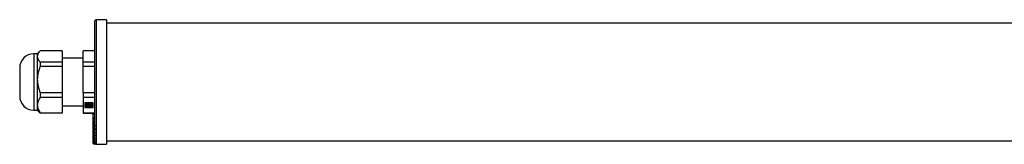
# Model space of a CAD drawing. Header units: millimetres. Extents: x 152 to 990, y 404 to 462.
# Tile 1 of 3: x 152 to 571, y 406 to 459. Entities that reach past the tile are written whole.
import ezdxf

# ---------------------------------------------------------------- set-up
doc = ezdxf.new("R2010")
doc.units = ezdxf.units.MM

msp = doc.modelspace()

# ---------------------------------------------------------------- linework, layer by layer
at = {"color": 7, "linetype": 'Continuous', "lineweight": 25}
for p, q in [((183.74, 414.67), (183.74, 458.84)), ((188.74, 459.34), (184.24, 459.34)), ((188.74, 459.34), (188.74, 455.79)), ((810.74, 457.84), (188.74, 457.84)), ((188.74, 455.79), (188.74, 406.34)), ((159.24, 444.84), (157.74, 444.84)), ((160.49, 446.09), (159.24, 444.84)), ((159.24, 444.84), (159.24, 443.7)), ((169.74, 446.09), (160.49, 446.09)), ((169.74, 446.09), (169.74, 441.32)), ((183.74, 446.09), (178.74, 446.09)), ((178.74, 441.32), (178.74, 446.09)), ((159.24, 443.7), (159.24, 433.86)), ((160.49, 441.32), (160.49, 439.46)), ((169.74, 441.32), (160.49, 441.32)), ((178.74, 443.04), (169.74, 443.04)), ((169.74, 441.32), (169.74, 439.46)), ((183.74, 441.32), (178.74, 441.32)), ((178.74, 439.46), (178.74, 441.32)), ((151.74, 438.84), (151.74, 426.84)), ((169.74, 439.46), (160.49, 439.46)), ((169.74, 439.46), (169.74, 428.26)), ((183.74, 439.46), (178.74, 439.46)), ((178.74, 428.26), (178.74, 439.46)), ((159.24, 433.86), (159.24, 423)), ((169.74, 428.26), (160.49, 428.26)), ((160.49, 428.26), (160.49, 426.21)), ((169.74, 428.26), (169.74, 426.21)), ((183.74, 428.26), (178.74, 428.26)), ((178.74, 428.26), (178.74, 426.21)), ((169.74, 426.21), (160.49, 426.21)), ((169.74, 426.21), (169.74, 419.78)), ((183.74, 426.21), (178.74, 426.21)), ((178.74, 426.21), (178.74, 419.78)), ((183.07, 424.04), (179.4, 424.04)), ((179.4, 424.04), (179.4, 421.95)), ((180.13, 423.75), (180.2, 423.69)), ((180.13, 423.71), (180.13, 423.75)), ((180.2, 423.65), (180.13, 423.71)), ((180.2, 423.65), (180.2, 423.69)), ((180.4, 423.82), (180.4, 423.86)), ((180.4, 423.82), (180.47, 423.76)), ((182, 423.76), (182.07, 423.82)), ((182.07, 423.82), (182.07, 423.86)), ((182.34, 423.75), (182.27, 423.69)), ((182.27, 423.65), (182.34, 423.71)), ((182.27, 423.65), (182.27, 423.69)), ((182.34, 423.75), (182.34, 423.71)), ((183.07, 421.95), (183.07, 424.04)), ((157.74, 420.84), (159.24, 420.84)), ((159.24, 423), (159.24, 420.84)), ((159.24, 420.84), (160.49, 419.59)), ((160.49, 419.78), (169.74, 419.78)), ((160.49, 419.78), (160.49, 419.59)), ((169.74, 419.59), (160.49, 419.59)), ((169.74, 422.64), (178.74, 422.64)), ((169.74, 419.78), (169.74, 419.59)), ((178.74, 419.78), (183.74, 419.78)), ((178.74, 419.78), (178.74, 419.59)), ((178.74, 419.59), (183.74, 419.59)), ((179.4, 421.99), (183.07, 421.99)), ((179.4, 421.95), (183.07, 421.95)), ((179.57, 423.03), (179.57, 423)), ((179.61, 422.79), (179.73, 422.82)), ((179.71, 422.65), (179.83, 422.67)), ((179.71, 422.61), (179.71, 422.65)), ((179.83, 422.63), (179.71, 422.61)), ((179.73, 422.82), (179.73, 422.82)), ((179.83, 422.63), (179.83, 422.67)), ((181.07, 422.12), (181.07, 422.16)), ((181.07, 422.05), (181.07, 422.12)), ((181.4, 422.12), (181.4, 422.16)), ((181.4, 422.12), (181.4, 422.05)), ((182.64, 422.67), (182.76, 422.65)), ((182.64, 422.63), (182.64, 422.67)), ((182.76, 422.61), (182.64, 422.63)), ((182.74, 422.82), (182.86, 422.79)), ((182.74, 422.82), (182.74, 422.82)), ((182.76, 422.61), (182.76, 422.65)), ((182.9, 423), (182.9, 423.03)), ((183.74, 419.18), (183.04, 419.18)), ((183.04, 419.11), (183.04, 419.18)), ((183.74, 419.11), (183.04, 419.11)), ((183.04, 419.05), (183.04, 419.11)), ((183.74, 419.05), (183.04, 419.05)), ((183.04, 417.54), (183.04, 419.05)), ((183.74, 417.54), (183.04, 417.54)), ((183.04, 417.48), (183.04, 417.54)), ((183.74, 417.48), (183.04, 417.48)), ((183.04, 417.37), (183.04, 417.48)), ((183.74, 417.37), (183.04, 417.37)), ((183.74, 417.37), (183.04, 417.37)), ((183.04, 417.37), (183.04, 417.37)), ((183.04, 417), (183.04, 417.37)), ((183.74, 417), (183.04, 417)), ((183.04, 416.96), (183.04, 417)), ((183.74, 416.96), (183.04, 416.96)), ((183.04, 416.14), (183.04, 416.96)), ((183.74, 416.14), (183.04, 416.14)), ((183.74, 416.14), (183.04, 416.14)), ((183.04, 416.14), (183.04, 416.14)), ((183.04, 416.06), (183.04, 416.14)), ((183.74, 416.06), (183.04, 416.06)), ((183.04, 415.56), (183.04, 416.06)), ((183.04, 415.56), (183.74, 415.56)), ((183.04, 414.45), (183.04, 415.56)), ((183.04, 414.31), (183.04, 414.45)), ((183.04, 412.96), (183.04, 414.31)), ((183.04, 412.73), (183.04, 412.96)), ((183.04, 411.52), (183.04, 412.73)), ((183.04, 411.4), (183.04, 411.52)), ((183.04, 410.32), (183.04, 411.4)), ((183.24, 414.6), (183.24, 414.31)), ((183.24, 414.6), (183.75, 414.6)), ((183.24, 414.31), (183.84, 414.31)), ((183.24, 414.31), (183.24, 414.17)), ((183.24, 414.17), (183.84, 414.17)), ((183.24, 414.11), (183.8, 414.11)), ((183.24, 413.09), (183.24, 412.8)), ((183.24, 413.09), (183.75, 413.09)), ((183.24, 412.8), (183.84, 412.8)), ((183.24, 412.8), (183.24, 412.58)), ((183.24, 412.58), (183.84, 412.58)), ((183.24, 412.53), (183.8, 412.53)), ((183.24, 411.63), (183.24, 411.35)), ((183.24, 411.63), (183.75, 411.63)), ((183.24, 411.35), (183.84, 411.35)), ((183.24, 411.35), (183.24, 411.24)), ((183.24, 411.24), (183.84, 411.24)), ((183.24, 411.2), (183.81, 411.2)), ((183.74, 413.16), (183.74, 414.11)), ((183.74, 411.71), (183.74, 412.53)), ((183.74, 410.51), (183.74, 411.2)), ((183.04, 410.15), (183.04, 410.32)), ((183.04, 409.23), (183.04, 410.15)), ((183.04, 409.14), (183.04, 409.23)), ((183.04, 408.37), (183.04, 409.14)), ((183.04, 408.25), (183.04, 408.37)), ((183.04, 407.65), (183.04, 408.25)), ((183.04, 407.6), (183.04, 407.65)), ((183.04, 407.17), (183.04, 407.6)), ((183.04, 407.1), (183.04, 407.17)), ((183.04, 406.85), (183.04, 407.1)), ((183.04, 406.83), (183.04, 406.85)), ((183.04, 406.74), (183.04, 406.83)), ((183.24, 410.42), (183.24, 410.15)), ((183.24, 410.42), (183.75, 410.42)), ((183.24, 410.15), (183.84, 410.15)), ((183.24, 410.15), (183.24, 409.97)), ((183.24, 409.97), (183.84, 409.97)), ((183.24, 409.95), (183.82, 409.95)), ((183.24, 409.31), (183.24, 409.04)), ((183.24, 409.31), (183.75, 409.31)), ((183.24, 409.04), (183.84, 409.04)), ((183.24, 409.04), (183.24, 408.96)), ((183.24, 408.96), (183.84, 408.96)), ((183.24, 408.94), (183.82, 408.94)), ((183.24, 408.44), (183.24, 408.18)), ((183.24, 408.44), (183.75, 408.44)), ((183.24, 408.18), (183.84, 408.18)), ((183.24, 408.18), (183.24, 408.06)), ((183.24, 408.06), (183.84, 408.06)), ((183.24, 408.05), (183.83, 408.05)), ((183.24, 407.71), (183.24, 407.46)), ((183.24, 407.71), (183.75, 407.71)), ((183.24, 407.46), (183.84, 407.46)), ((183.24, 407.46), (183.24, 407.41)), ((183.24, 407.41), (183.84, 407.41)), ((183.24, 407.4), (183.83, 407.4)), ((183.24, 407.2), (183.75, 407.2)), ((183.24, 407.2), (183.24, 406.97)), ((183.24, 406.97), (183.84, 406.97)), ((183.24, 406.97), (183.24, 406.91)), ((183.24, 406.91), (183.84, 406.91)), ((183.24, 406.9), (183.83, 406.9)), ((183.24, 406.86), (183.75, 406.86)), ((183.24, 406.86), (183.24, 406.65)), ((183.24, 406.65), (183.84, 406.65)), ((183.24, 406.65), (183.24, 406.63)), ((183.24, 406.63), (183.83, 406.63)), ((183.24, 406.63), (183.84, 406.63)), ((183.24, 406.54), (183.84, 406.54)), ((183.74, 409.4), (183.74, 409.95)), ((183.74, 408.54), (183.74, 408.94)), ((183.74, 407.8), (183.74, 408.05)), ((183.74, 407.3), (183.74, 407.4)), ((183.75, 406.86), (183.74, 406.9)), ((183.83, 406.91), (183.84, 406.91)), ((183.83, 406.63), (183.84, 406.63)), ((188.74, 407.84), (810.74, 407.84)), ((184.24, 406.34), (188.74, 406.34))]:
    msp.add_line(p, q, dxfattribs=at)
at = {"color": 8, "linetype": 'Continuous', "lineweight": 25}
for p, q in [((184.24, 459.34), (184.24, 455.79)), ((184.24, 455.79), (184.24, 406.34)), ((157.74, 444.84), (157.74, 420.84)), ((183.24, 416.14), (183.24, 416.06)), ((183.24, 415.56), (183.24, 414.6)), ((183.24, 414.17), (183.24, 414.11)), ((183.24, 414.11), (183.24, 413.09)), ((183.24, 412.58), (183.24, 412.53)), ((183.24, 412.53), (183.24, 411.63)), ((183.24, 411.24), (183.24, 411.2)), ((183.24, 411.2), (183.24, 410.42)), ((183.04, 406.74), (183.06, 406.74)), ((183.24, 409.97), (183.24, 409.95)), ((183.24, 409.95), (183.24, 409.31)), ((183.24, 408.96), (183.24, 408.94)), ((183.24, 408.94), (183.24, 408.44)), ((183.24, 408.06), (183.24, 408.05)), ((183.24, 408.05), (183.24, 407.71)), ((183.24, 407.41), (183.24, 407.4)), ((183.24, 407.4), (183.24, 407.2)), ((183.24, 406.91), (183.24, 406.9)), ((183.24, 406.9), (183.24, 406.86)), ((183.24, 406.63), (183.24, 406.63)), ((183.24, 406.63), (183.24, 406.54))]:
    msp.add_line(p, q, dxfattribs=at)
at = {"color": 7, "linetype": 'Continuous', "lineweight": 25, "flags": 128}
for points in [[(180.09, 423.48), (180.1, 423.44), (180.18, 423.32), (180.34, 423.23), (180.55, 423.18), (180.77, 423.19), (180.97, 423.24), (181.12, 423.33), (181.2, 423.46), (181.2, 423.48)], [(180.47, 423.76), (180.69, 423.77), (180.91, 423.74), (181.08, 423.66), (181.18, 423.54), (181.2, 423.42), (181.12, 423.3), (180.97, 423.2), (180.77, 423.15), (180.55, 423.15), (180.34, 423.19), (180.18, 423.28), (180.1, 423.4), (180.11, 423.53), (180.2, 423.65)], [(182, 423.76), (181.78, 423.77), (181.56, 423.74), (181.39, 423.66), (181.29, 423.54), (181.27, 423.42), (181.35, 423.3), (181.5, 423.2), (181.7, 423.15), (181.92, 423.15), (182.13, 423.19), (182.29, 423.28), (182.37, 423.4), (182.36, 423.53), (182.27, 423.65)], [(182.38, 423.48), (182.37, 423.44), (182.29, 423.32), (182.13, 423.23), (181.92, 423.18), (181.7, 423.19), (181.5, 423.24), (181.35, 423.33), (181.27, 423.46), (181.27, 423.48)], [(179.73, 422.82), (179.77, 422.94), (179.9, 423.05), (180.09, 423.12), (180.31, 423.14), (180.52, 423.1), (180.7, 423.03), (180.81, 422.92), (180.84, 422.79), (180.77, 422.67), (180.63, 422.57), (180.43, 422.51), (180.21, 422.5), (180, 422.55), (179.83, 422.63)], [(179.83, 422.67), (180, 422.59), (180.21, 422.54), (180.43, 422.55), (180.63, 422.61), (180.77, 422.71), (180.84, 422.83), (180.84, 422.84)], [(181.07, 422.12), (180.87, 422.18), (180.74, 422.28), (180.68, 422.41), (180.71, 422.53), (180.83, 422.64), (181.02, 422.72), (181.24, 422.74), (181.45, 422.72), (181.64, 422.64), (181.76, 422.53), (181.79, 422.41), (181.73, 422.28), (181.6, 422.18), (181.4, 422.12)], [(182.64, 422.63), (182.47, 422.55), (182.26, 422.5), (182.04, 422.51), (181.84, 422.57), (181.7, 422.67), (181.63, 422.79), (181.66, 422.92), (181.77, 423.03), (181.95, 423.1), (182.16, 423.14), (182.38, 423.12), (182.57, 423.05), (182.7, 422.94), (182.74, 422.82)], [(181.63, 422.84), (181.63, 422.83), (181.7, 422.71), (181.84, 422.61), (182.04, 422.55), (182.26, 422.54), (182.47, 422.59), (182.64, 422.67)], [(183.24, 413.09), (183.2, 413.08), (183.16, 413.08), (183.12, 413.06), (183.09, 413.05), (183.07, 413.03), (183.05, 413.01), (183.04, 412.98), (183.04, 412.96)], [(183.04, 411.52), (183.04, 411.54), (183.05, 411.56), (183.07, 411.58), (183.09, 411.6), (183.12, 411.61), (183.16, 411.62), (183.2, 411.63), (183.24, 411.63)], [(183.24, 410.42), (183.2, 410.42), (183.16, 410.41), (183.12, 410.41), (183.09, 410.39), (183.07, 410.38), (183.05, 410.36), (183.04, 410.34), (183.04, 410.32)], [(183.24, 409.31), (183.2, 409.31), (183.16, 409.3), (183.12, 409.3), (183.09, 409.29), (183.07, 409.27), (183.05, 409.26), (183.04, 409.24), (183.04, 409.23)], [(183.24, 408.44), (183.2, 408.44), (183.16, 408.44), (183.12, 408.43), (183.09, 408.42), (183.07, 408.41), (183.05, 408.4), (183.04, 408.39), (183.04, 408.37)]]:
    msp.add_lwpolyline(points, dxfattribs=at)
at = {"color": 7, "linetype": 'Continuous', "lineweight": 25}
for centre, radius, start, end in [((184.24, 458.84), 0.5, 90, 180), ((157.74, 438.84), 6, 90, 180), ((157.74, 426.84), 6, 180, 270), ((180.44, 422.92), 0.883, 111.1742, 172.6806), ((180.35, 422.97), 0.768, 107.2228, 193.569), ((181.24, 421.23), 2.76, 72.2781, 107.7219), ((181.24, 421.19), 2.76, 72.2781, 107.7219), ((182.07, 422.96), 0.832, 5.1999, 70.9452), ((182.12, 422.97), 0.768, 346.431, 72.7772), ((181.05, 423.92), 1.87, 224.3085, 270.5672), ((181.08, 422.58), 0.421, 199.0325, 268.6561), ((181.42, 423.92), 1.87, 269.4328, 315.6915), ((181.39, 422.58), 0.421, 271.3439, 340.9675), ((183.21, 414.42), 0.179, 81.9505, 168.5782), ((183.21, 414.49), 0.179, 191.4218, 278.0495), ((183.24, 414.31), 0.2, 180, 270), ((183.21, 414.35), 0.179, 191.4218, 278.0495), ((183.21, 412.98), 0.181, 188.5517, 276.5409), ((183.24, 412.73), 0.2, 180, 270), ((183.21, 412.76), 0.181, 188.5517, 276.5409), ((183.22, 411.54), 0.185, 186.2435, 275.1111), ((183.24, 411.4), 0.2, 180, 270), ((183.22, 411.42), 0.185, 186.2435, 275.1111), ((183.22, 410.34), 0.188, 184.4019, 273.8113), ((183.24, 410.15), 0.2, 180, 270), ((183.22, 410.16), 0.188, 184.4019, 273.8113), ((183.23, 409.24), 0.191, 182.9521, 272.6753), ((183.24, 409.14), 0.2, 180, 270), ((183.23, 409.15), 0.191, 182.9521, 272.6753), ((183.23, 408.38), 0.194, 181.8362, 271.7254), ((183.24, 408.25), 0.2, 180, 270), ((183.23, 408.26), 0.194, 181.8362, 271.7254), ((183.19, 407.47), 0.237, 78.6309, 130.3907), ((183.23, 407.66), 0.197, 181.0102, 270.9758), ((183.24, 407.6), 0.2, 180, 270), ((183.23, 407.61), 0.197, 181.0102, 270.9758), ((183.19, 406.89), 0.318, 81.2205, 118.4816), ((183.23, 407.17), 0.198, 180.4419, 270.4352), ((183.24, 407.1), 0.2, 180, 270), ((183.23, 407.11), 0.198, 180.4419, 270.4352), ((183.19, 406.28), 0.589, 85.1662, 104.7959), ((183.23, 406.85), 0.2, 180.1094, 270.109), ((183.24, 406.83), 0.2, 180, 270), ((183.23, 406.83), 0.2, 180.1094, 270.109), ((183.24, 406.74), 0.2, 180, 270), ((184.24, 406.84), 0.5, 217.0308, 270)]:
    msp.add_arc(centre, radius, start, end, dxfattribs=at)
for points, knots in [([(160.49, 446.09), (160.11, 445.71), (159.79, 445.32), (159.47, 444.73), (159.38, 444.53), (159.27, 444.12), (159.24, 443.91), (159.24, 443.7)], [0, 0, 0, 0, 0.5, 0.5, 0.75, 0.75, 1, 1, 1, 1]), ([(159.24, 443.7), (159.24, 443.29), (159.35, 442.89), (159.79, 442.09), (160.11, 441.7), (160.49, 441.32)], [0, 0, 0, 0, 0.5, 0.5, 1, 1, 1, 1]), ([(160.49, 439.46), (160.11, 438.57), (159.79, 437.66), (159.47, 436.26), (159.38, 435.79), (159.27, 434.83), (159.24, 434.35), (159.24, 433.86)], [0, 0, 0, 0, 0.5, 0.5, 0.75, 0.75, 1, 1, 1, 1]), ([(159.24, 433.86), (159.24, 432.89), (159.35, 431.94), (159.79, 430.07), (160.11, 429.15), (160.49, 428.26)], [0, 0, 0, 0, 0.5, 0.5, 1, 1, 1, 1]), ([(160.49, 426.21), (160.11, 425.7), (159.79, 425.18), (159.47, 424.37), (159.38, 424.1), (159.27, 423.55), (159.24, 423.27), (159.24, 423)], [0, 0, 0, 0, 0.5, 0.5, 0.75, 0.75, 1, 1, 1, 1]), ([(159.24, 423), (159.24, 422.44), (159.35, 421.89), (159.79, 420.82), (160.11, 420.29), (160.49, 419.78)], [0, 0, 0, 0, 0.5, 0.5, 1, 1, 1, 1]), ([(183.84, 414.31), (183.84, 414.35), (183.82, 414.4), (183.78, 414.51), (183.76, 414.56), (183.75, 414.6)], [0, 0, 0, 0, 0.5, 0.5, 1, 1, 1, 1]), ([(183.84, 412.8), (183.84, 412.84), (183.82, 412.89), (183.78, 412.99), (183.76, 413.04), (183.75, 413.09)], [0, 0, 0, 0, 0.5, 0.5, 1, 1, 1, 1]), ([(183.84, 411.35), (183.84, 411.38), (183.82, 411.43), (183.78, 411.53), (183.76, 411.59), (183.75, 411.63)], [0, 0, 0, 0, 0.5, 0.5, 1, 1, 1, 1]), ([(183.8, 414.11), (183.8, 414.11), (183.82, 414.11), (183.83, 414.14), (183.83, 414.16), (183.84, 414.17)], [0, 0, 0, 0, 0.306476, 0.693105, 1, 1, 1, 1]), ([(183.8, 412.54), (183.81, 412.53), (183.82, 412.53), (183.83, 412.55), (183.84, 412.57), (183.84, 412.58)], [0, 0, 0, 0, 0.217798, 0.653646, 1, 1, 1, 1]), ([(183.81, 411.2), (183.81, 411.2), (183.82, 411.2), (183.83, 411.21), (183.83, 411.23), (183.84, 411.24)], [0, 0, 0, 0, 0.099332, 0.601442, 1, 1, 1, 1]), ([(183.84, 410.15), (183.84, 410.18), (183.82, 410.22), (183.78, 410.32), (183.76, 410.38), (183.75, 410.42)], [0, 0, 0, 0, 0.5, 0.5, 1, 1, 1, 1]), ([(183.84, 409.04), (183.84, 409.07), (183.82, 409.11), (183.78, 409.21), (183.76, 409.26), (183.75, 409.31)], [0, 0, 0, 0, 0.5, 0.5, 1, 1, 1, 1]), ([(183.84, 408.18), (183.84, 408.2), (183.82, 408.24), (183.78, 408.34), (183.76, 408.39), (183.75, 408.44)], [0, 0, 0, 0, 0.5, 0.5, 1, 1, 1, 1]), ([(183.84, 407.46), (183.84, 407.47), (183.82, 407.51), (183.78, 407.6), (183.76, 407.65), (183.75, 407.71)], [0, 0, 0, 0, 0.5, 0.5, 1, 1, 1, 1]), ([(183.84, 406.97), (183.84, 406.98), (183.82, 407.01), (183.78, 407.09), (183.76, 407.15), (183.75, 407.2)], [0, 0, 0, 0, 0.5, 0.5, 1, 1, 1, 1]), ([(183.84, 406.65), (183.84, 406.65), (183.82, 406.68), (183.78, 406.76), (183.76, 406.81), (183.75, 406.86)], [0, 0, 0, 0, 0.5, 0.5, 1, 1, 1, 1]), ([(183.84, 406.54), (183.83, 406.54), (183.83, 406.54), (183.81, 406.57), (183.8, 406.6), (183.79, 406.62), (183.78, 406.63)], [0, 0, 0, 0, 0.289213, 0.577143, 0.895844, 1, 1, 1, 1]), ([(183.82, 409.95), (183.82, 409.95), (183.83, 409.95), (183.84, 409.97), (183.84, 409.97)], [0, 0, 0, 0, 0.5336559, 1, 1, 1, 1]), ([(183.82, 408.94), (183.83, 408.94), (183.83, 408.94), (183.84, 408.95), (183.84, 408.96)], [0, 0, 0, 0, 0.438157, 1, 1, 1, 1]), ([(183.83, 408.05), (183.83, 408.05), (183.84, 408.05), (183.84, 408.06), (183.84, 408.06)], [0, 0, 0, 0, 0.2951834, 1, 1, 1, 1]), ([(183.83, 407.4), (183.83, 407.4), (183.84, 407.4), (183.84, 407.4), (183.84, 407.41)], [0, 0, 0, 0, 0.0527028, 1, 1, 1, 1])]:
    msp.add_open_spline(points, degree=3, knots=knots, dxfattribs=at)
for points in [[(183.75, 414.6), (183.74, 414.62), (183.74, 414.64), (183.74, 414.67)], [(183.75, 413.09), (183.74, 413.11), (183.74, 413.14), (183.74, 413.16)], [(183.75, 411.63), (183.74, 411.66), (183.74, 411.69), (183.74, 411.71)], [(183.84, 414.17), (183.84, 414.22), (183.84, 414.27), (183.84, 414.31)], [(183.84, 412.58), (183.84, 412.65), (183.84, 412.73), (183.84, 412.8)], [(183.84, 411.24), (183.84, 411.28), (183.84, 411.31), (183.84, 411.35)], [(183.75, 410.42), (183.74, 410.45), (183.74, 410.48), (183.74, 410.51)], [(183.75, 409.31), (183.74, 409.34), (183.74, 409.37), (183.74, 409.4)], [(183.75, 408.44), (183.74, 408.47), (183.74, 408.51), (183.74, 408.54)], [(183.75, 407.71), (183.74, 407.74), (183.74, 407.77), (183.74, 407.8)], [(183.75, 407.2), (183.74, 407.23), (183.74, 407.27), (183.74, 407.3)], [(183.84, 409.97), (183.84, 410.03), (183.84, 410.09), (183.84, 410.15)], [(183.84, 408.96), (183.84, 408.99), (183.84, 409.02), (183.84, 409.04)], [(183.84, 408.06), (183.84, 408.1), (183.84, 408.14), (183.84, 408.18)], [(183.84, 407.41), (183.84, 407.43), (183.84, 407.44), (183.84, 407.46)], [(183.84, 406.91), (183.84, 406.93), (183.84, 406.95), (183.84, 406.97)], [(183.84, 406.63), (183.84, 406.64), (183.84, 406.64), (183.84, 406.65)]]:
    msp.add_open_spline(points, degree=3, dxfattribs=at)

doc.saveas('drawing.dxf')
